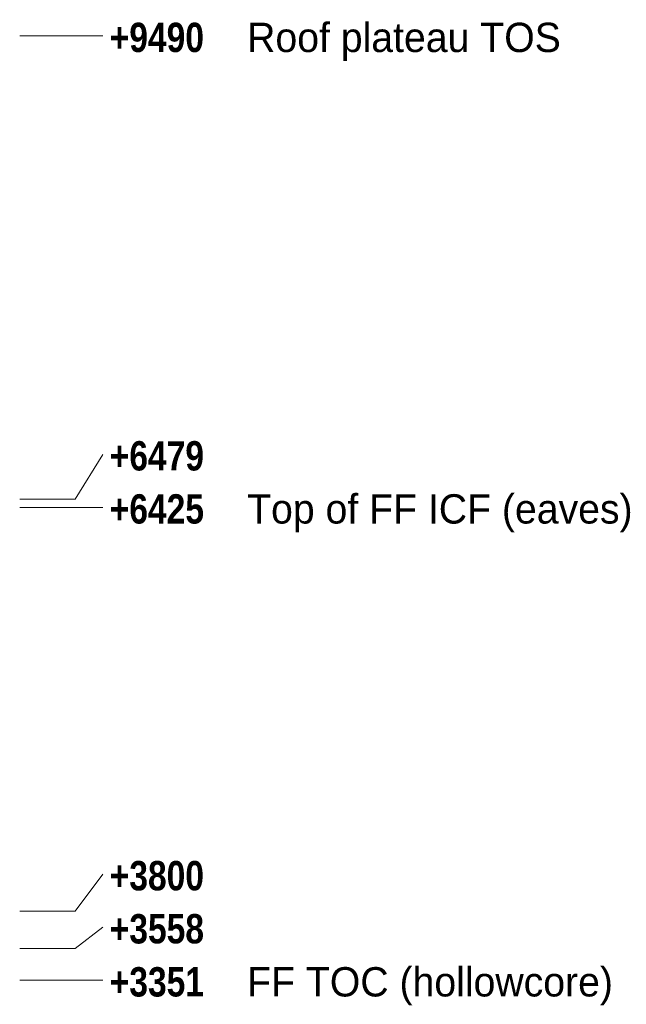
# Model space of a CAD drawing. Header units: millimetres. Extents: x -34902 to 4183, y -5139 to 9807.
# Tile 256 of 256: x 241 to 4183, y 3195 to 9595. Entities that reach past the tile are written whole.
import ezdxf

# ---------------------------------------------------------------- set-up
doc = ezdxf.new("R2010")
doc.units = ezdxf.units.MM
doc.layers.add('LINE-STEEL', color=7, linetype='Continuous')
doc.layers.add('TEXT-STEEL', color=7, linetype='Continuous')
doc.styles.add('OpenSansCondensed-Bold', font='OpenSansCondensed-Bold.ttf')

msp = doc.modelspace()

# ---------------------------------------------------------------- linework, layer by layer
at = {"layer": 'LINE-STEEL', "lineweight": 5}
for p, q in [((240.6, 9490), (600.6, 9490)), ((600.6, 9490), (780.6, 9490)), ((600.6, 6479), (780.6, 6770)), ((240.6, 6479), (600.6, 6479)), ((240.6, 6425), (600.6, 6425)), ((600.6, 6425), (780.6, 6425)), ((600.6, 3800), (780.6, 4041)), ((240.6, 3800), (600.6, 3800)), ((600.6, 3558), (780.6, 3696)), ((240.6, 3558), (600.6, 3558)), ((240.6, 3351), (600.6, 3351)), ((600.6, 3351), (780.6, 3351))]:
    msp.add_line(p, q, dxfattribs=at)

# ---------------------------------------------------------------- texts
at = {"layer": 'TEXT-STEEL', "style": 'OpenSansCondensed-Bold'}
for s, p in [('+9490', (825.6, 9385)), ('+6479', (825.6, 6665)), ('+6425', (825.6, 6320)), ('+3800', (825.6, 3936)), ('+3558', (825.6, 3591)), ('+3351', (825.6, 3246))]:
    msp.add_text(s, height=190.5, dxfattribs=at).set_placement(p)
at = {"layer": 'TEXT-STEEL'}
for s, p in [('Roof plateau TOS', (1718.8, 9385)), ('Top of FF ICF (eaves)', (1718.8, 6320)), ('FF TOC (hollowcore)', (1718.8, 3246))]:
    msp.add_text(s, height=190.5, dxfattribs=at).set_placement(p)

doc.saveas('drawing.dxf')
